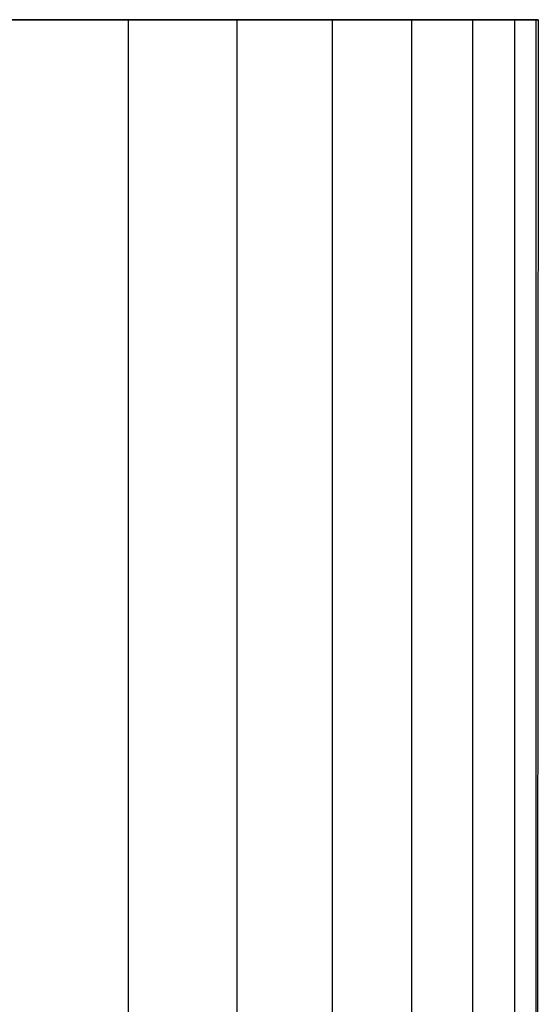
# Model space of a CAD drawing. Extents: x 0.01 to 2.18, y -5.2 to 0.
# Tile 14 of 14: x 1.49 to 2.18, y -1.3 to 0. Entities that reach past the tile are written whole.
import ezdxf

# ---------------------------------------------------------------- set-up
doc = ezdxf.new("R2010")
doc.units = 0
doc.header["$MEASUREMENT"] = 0
doc.layers.get('0').update_dxf_attribs({"color": 13, "linetype": 'CONTINUOUS'})

# ---------------------------------------------------------------- blocks, each defined once
blk = doc.blocks.new('SABER_LED_L_WHITE_STL')
at = {"color": 0}
for p, q in [((1.4774, 0, 6.1253), (1.6348, 0, 6.2)), ((1.4774, 0, 6.1253), (1.6348, 0, 6.2)), ((1.6348, 0, 6.2), (1.6348, -5.1181, 6.2)), ((1.6348, 0, 6.2), (1.7782, 0, 6.299)), ((1.6348, 0, 6.2), (1.6348, -5.1181, 6.2)), ((1.6348, 0, 6.2), (1.7782, 0, 6.299)), ((1.7782, 0, 6.299), (1.7782, -5.1181, 6.299)), ((1.7782, 0, 6.299), (1.9039, 0, 6.4197)), ((1.7782, 0, 6.299), (1.7782, -5.1181, 6.299)), ((1.7782, 0, 6.299), (1.9039, 0, 6.4197)), ((1.9039, 0, 6.4197), (1.9039, -5.1181, 6.4197)), ((1.9039, 0, 6.4197), (2.0086, 0, 6.5589)), ((1.9039, 0, 6.4197), (1.9039, -5.1181, 6.4197)), ((1.9039, 0, 6.4197), (2.0086, 0, 6.5589)), ((2.0086, 0, 6.5589), (2.0086, -5.1181, 6.5589)), ((2.0086, 0, 6.5589), (2.0895, 0, 6.7132)), ((2.0086, 0, 6.5589), (2.0086, -5.1181, 6.5589)), ((2.0086, 0, 6.5589), (2.0895, 0, 6.7132)), ((2.0895, 0, 6.7132), (2.0895, -5.1181, 6.7132)), ((2.0895, 0, 6.7132), (2.1447, 0, 6.8785)), ((2.0895, 0, 6.7132), (2.0895, -5.1181, 6.7132)), ((2.0895, 0, 6.7132), (2.1447, 0, 6.8785)), ((2.1447, 0, 6.8785), (2.1447, -5.1181, 6.8785)), ((2.1447, 0, 6.8785), (2.1727, 0, 7.0505)), ((2.1447, 0, 6.8785), (2.1447, -5.1181, 6.8785)), ((2.1447, 0, 6.8785), (2.1727, 0, 7.0505)), ((2.1727, 0, 7.0505), (2.1727, -5.1181, 7.0505)), ((2.1727, 0, 7.0505), (2.1727, -5.1181, 7.0505)), ((2.1727, 0, 7.0505), (2.1762, 0, 7.1376)), ((2.1727, 0, 7.0505), (2.1762, 0, 7.1376)), ((1.6348, 0, 8.0752), (1.4774, 0, 8.1499)), ((1.6348, 0, 8.0752), (1.4774, 0, 8.1499)), ((1.7782, 0, 7.9762), (1.6348, 0, 8.0752)), ((1.6348, 0, 8.0752), (1.6348, -5.1181, 8.0752)), ((1.6348, 0, 8.0752), (1.6348, -5.1181, 8.0752)), ((1.7782, 0, 7.9762), (1.6348, 0, 8.0752)), ((1.9039, 0, 7.8555), (1.7782, 0, 7.9762)), ((1.7782, 0, 7.9762), (1.7782, -5.1181, 7.9762)), ((1.7782, 0, 7.9762), (1.7782, -5.1181, 7.9762)), ((1.9039, 0, 7.8555), (1.7782, 0, 7.9762)), ((2.0086, 0, 7.7163), (1.9039, 0, 7.8555)), ((1.9039, 0, 7.8555), (1.9039, -5.1181, 7.8555)), ((1.9039, 0, 7.8555), (1.9039, -5.1181, 7.8555)), ((2.0086, 0, 7.7163), (1.9039, 0, 7.8555)), ((2.0895, 0, 7.562), (2.0086, 0, 7.7163)), ((2.0086, 0, 7.7163), (2.0086, -5.1181, 7.7163)), ((2.0086, 0, 7.7163), (2.0086, -5.1181, 7.7163)), ((2.0895, 0, 7.562), (2.0086, 0, 7.7163)), ((2.1447, 0, 7.3967), (2.0895, 0, 7.562)), ((2.0895, 0, 7.562), (2.0895, -5.1181, 7.562)), ((2.0895, 0, 7.562), (2.0895, -5.1181, 7.562)), ((2.1447, 0, 7.3967), (2.0895, 0, 7.562)), ((2.1727, 0, 7.2247), (2.1447, 0, 7.3967)), ((2.1447, 0, 7.3967), (2.1447, -5.1181, 7.3967)), ((2.1447, 0, 7.3967), (2.1447, -5.1181, 7.3967)), ((2.1727, 0, 7.2247), (2.1447, 0, 7.3967)), ((2.1762, 0, 7.1376), (2.1727, -5.1181, 7.0505)), ((2.1762, 0, 7.1376), (2.1727, -5.1181, 7.0505)), ((2.1762, 0, 7.1376), (2.1727, -5.1181, 7.2247)), ((2.1762, 0, 7.1376), (2.1727, 0, 7.2247)), ((2.1727, 0, 7.2247), (2.1727, -5.1181, 7.2247)), ((2.1762, 0, 7.1376), (2.1727, -5.1181, 7.2247)), ((2.1727, 0, 7.2247), (2.1727, -5.1181, 7.2247)), ((2.1762, 0, 7.1376), (2.1727, 0, 7.2247))]:
    blk.add_line(p, q, dxfattribs=at)

msp = doc.modelspace()

# ---------------------------------------------------------------- block references
at = {"color": 0}
msp.add_blockref('SABER_LED_L_WHITE_STL', (0, 0), dxfattribs=at)

doc.saveas('drawing.dxf')
